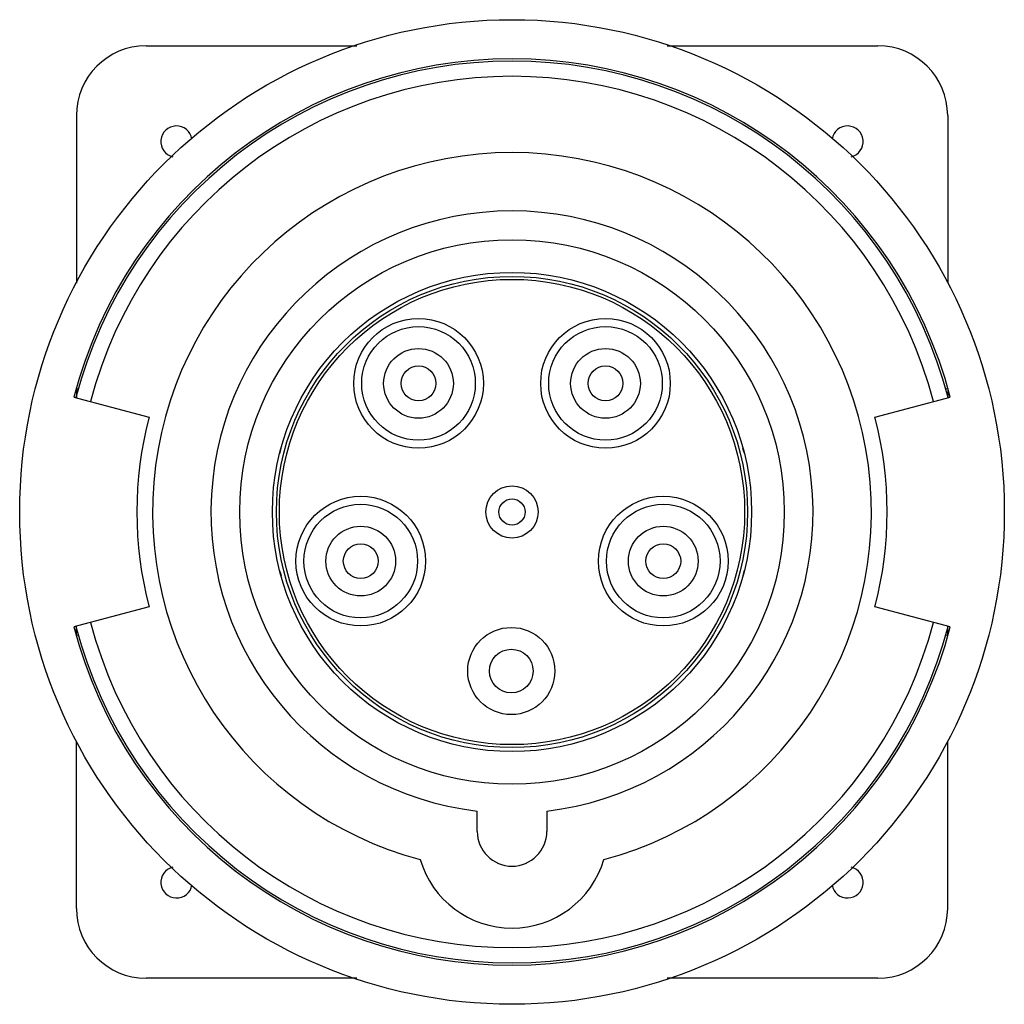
# Model space of a CAD drawing. Header units: millimetres. Extents: x 322 to 435, y 178 to 291.
import ezdxf

# ---------------------------------------------------------------- set-up
doc = ezdxf.new("R2010")
doc.units = ezdxf.units.MM
doc.header["$LTSCALE"] = 30.734
doc.layers.get('0').update_dxf_attribs({"linetype": 'CONTINUOUS'})

msp = doc.modelspace()

# ---------------------------------------------------------------- linework, layer by layer
at = {"color": 7, "linetype": 'Continuous'}
for p, q in [((336.61, 288.19), (360.82, 288.19)), ((396.4, 288.19), (420.61, 288.19)), ((328.61, 280.19), (328.61, 260.95)), ((428.61, 280.19), (428.61, 260.96)), ((328.85, 248.77), (328.57, 248.85)), ((328.61, 248.85), (328.61, 247.8)), ((428.65, 248.85), (428.37, 248.77)), ((428.61, 248.85), (428.61, 247.8)), ((328.31, 247.88), (336.96, 245.56)), ((420.26, 245.56), (428.91, 247.88)), ((336.96, 223.81), (328.31, 221.5)), ((428.91, 221.5), (420.26, 223.81)), ((328.61, 220.53), (328.61, 221.58)), ((428.61, 220.53), (428.61, 221.58)), ((328.57, 220.53), (328.85, 220.61)), ((428.37, 220.61), (428.65, 220.53)), ((328.61, 189.19), (328.61, 208.42)), ((428.61, 189.19), (428.61, 208.42)), ((374.61, 198.04), (374.61, 200.37)), ((382.61, 200.37), (382.61, 198.04)), ((360.82, 181.19), (336.61, 181.19)), ((420.61, 181.19), (396.4, 181.19))]:
    msp.add_line(p, q, dxfattribs=at)
for centre, radius in [((378.61, 234.69), 56.5), ((378.61, 234.69), 31.25), ((378.61, 234.69), 27.5), ((378.61, 234.69), 27.04), ((378.61, 234.69), 26.7), ((367.88, 249.45), 7.44), ((389.34, 249.45), 7.44), ((367.88, 249.45), 6.52), ((389.34, 249.45), 6.52), ((367.88, 249.45), 4), ((389.34, 249.45), 4), ((367.88, 249.45), 2), ((389.34, 249.45), 2), ((378.61, 234.69), 3), ((361.25, 229.05), 7.44), ((378.61, 234.69), 1.5), ((395.97, 229.05), 7.44), ((361.25, 229.05), 6.52), ((395.97, 229.05), 6.52), ((361.25, 229.05), 4), ((395.97, 229.05), 4), ((361.25, 229.05), 2), ((395.97, 229.05), 2), ((378.53, 216.44), 5), ((378.53, 216.44), 2.5)]:
    msp.add_circle(centre, radius, dxfattribs=at)
for centre, radius, start, end in [((336.61, 280.19), 8, 90, 180), ((420.61, 280.19), 8, 0, 90), ((378.61, 234.69), 52, 14.6955, 165.3045), ((378.61, 234.69), 51.75, 14.7086, 165.2914), ((378.61, 234.69), 50, 14.6831, 165.3169), ((340.11, 277.19), 1.8, 10.1438, 255.9961), ((417.11, 277.19), 1.8, 284.0317, 169.9557), ((378.61, 234.69), 41.25, 284.812, 255.188), ((378.61, 234.69), 34.55, 276.6483, 263.3517), ((378.61, 234.69), 43.05, 165.3678, 194.6322), ((378.61, 234.69), 43.05, 345.3678, 14.6322), ((348.18, 242.84), 4.05, 338.4598, 347.6415), ((409.04, 242.84), 4.05, 191.9804, 200.8678), ((348.18, 226.54), 4.05, 11.9804, 20.8678), ((409.04, 226.54), 4.05, 158.4598, 167.6415), ((378.61, 234.69), 52, 194.6955, 345.3045), ((378.61, 234.69), 51.75, 194.7086, 345.2914), ((378.61, 234.69), 50, 194.6831, 345.3169), ((378.61, 198.04), 4, 180, 360), ((378.61, 197.94), 11, 196.5276, 343.4724), ((340.11, 192.19), 1.8, 104.0317, 349.9557), ((417.11, 192.19), 1.8, 190.1438, 75.9961), ((336.61, 189.19), 8, 180, 270), ((420.61, 189.19), 8, 270, 360)]:
    msp.add_arc(centre, radius, start, end, dxfattribs=at)

doc.saveas('drawing.dxf')
